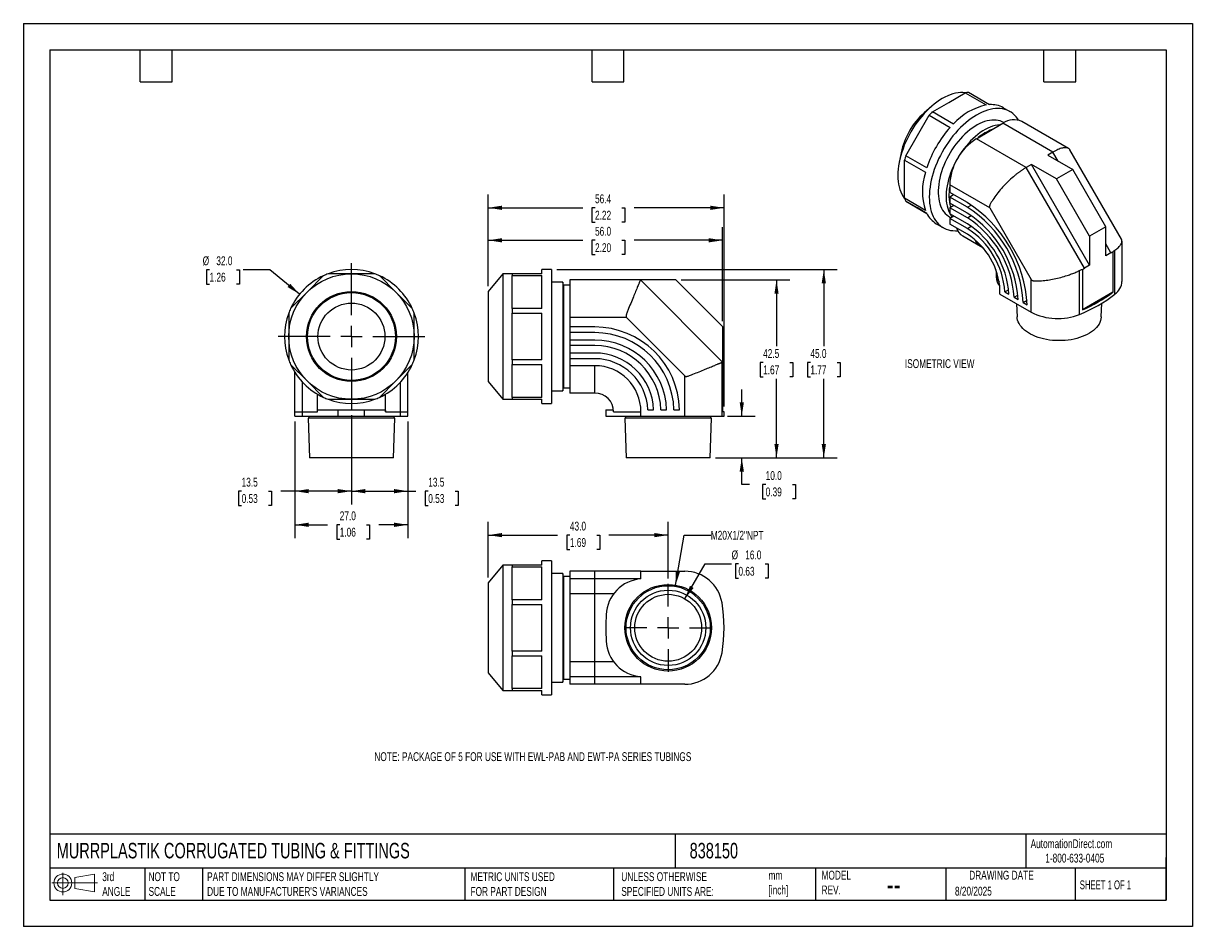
# Model space of a CAD drawing. Header units: millimetres. Extents: x 0 to 279, y 0 to 216.
import ezdxf

# ---------------------------------------------------------------- set-up
doc = ezdxf.new("R2010")
doc.units = ezdxf.units.MM
doc.linetypes.add('CENTERX2', pattern=[20.32, 12.7, -2.54, 2.54, -2.54])
doc.layers.add('CENTER', color=40, linetype='CENTERX2')
doc.layers.add('DIMENSIONS', color=140, linetype='Continuous', lineweight=25)
doc.layers.add('TEXT', color=140, linetype='Continuous', lineweight=25)
doc.styles.add('SLDTEXTSTYLE0', font='TXT', dxfattribs={"width": 0.7})
doc.styles.add('SLDTEXTSTYLE1', font='TXT', dxfattribs={"width": 0.65})
doc.dimstyles.new('SLDDIMSTYLE0', dxfattribs={"dimtxt": 2.158008, "dimasz": 3.302, "dimexe": 0, "dimexo": 0.0625, "dimgap": 0.539502, "dimtad": 0, "dimtih": 1, "dimtoh": 1, "dimdec": 1, "dimrnd": 1e-09, "dimzin": 12, "dimdsep": 46, "dimtxsty": 'SLDTEXTSTYLE0', "dimsah": 1, "dimcen": 0.09, "dimadec": 0, "dimazin": 3, "dimtfac": 1, "dimtdec": 1, "dimtofl": 0, "dimtmove": 0, "dimatfit": 3, "dimfxl": 0, "dimfrac": 2, "dimtolj": 1, "dimtzin": 12, "dimarcsym": 0})
doc.dimstyles.new('SLDDIMSTYLE1', dxfattribs={"dimtxt": 2.158008, "dimasz": 3.302, "dimexe": 0, "dimexo": 0.0625, "dimgap": 0.539502, "dimtad": 0, "dimtih": 1, "dimtoh": 1, "dimdec": 1, "dimrnd": 1e-09, "dimzin": 4, "dimdsep": 46, "dimtxsty": 'SLDTEXTSTYLE0', "dimsah": 1, "dimcen": 0.09, "dimadec": 0, "dimazin": 1, "dimtfac": 1, "dimtdec": 1, "dimtofl": 0, "dimtmove": 0, "dimatfit": 3, "dimfxl": 0, "dimfrac": 2, "dimtolj": 1, "dimtzin": 12, "dimarcsym": 0})
doc.dimstyles.new('SLDDIMSTYLE2', dxfattribs={"dimtxt": 2.158008, "dimasz": 3.302, "dimexe": 0, "dimexo": 0.0625, "dimgap": 0.539502, "dimtad": 0, "dimtih": 1, "dimtoh": 1, "dimdec": 1, "dimrnd": 1e-09, "dimzin": 4, "dimdsep": 46, "dimtxsty": 'SLDTEXTSTYLE0', "dimsah": 1, "dimcen": 0.09, "dimadec": 0, "dimazin": 1, "dimtfac": 1, "dimtdec": 1, "dimtmove": 0, "dimatfit": 0, "dimfxl": 0, "dimfrac": 2, "dimtolj": 1, "dimtzin": 12, "dimarcsym": 0})
doc.dimstyles.new('SLDDIMSTYLE3', dxfattribs={"dimtxt": 2.158008, "dimasz": 3.302, "dimexe": 0, "dimexo": 0.0625, "dimgap": 0.539502, "dimtad": 0, "dimtih": 1, "dimtoh": 1, "dimdec": 1, "dimrnd": 1e-09, "dimzin": 4, "dimdsep": 46, "dimtxsty": 'SLDTEXTSTYLE0', "dimsah": 1, "dimcen": 0, "dimadec": 0, "dimazin": 1, "dimtfac": 1, "dimtdec": 1, "dimtofl": 0, "dimtmove": 0, "dimatfit": 3, "dimfxl": 0, "dimfrac": 2, "dimtolj": 1, "dimtzin": 12, "dimarcsym": 0})
doc.dimstyles.new('SLDDIMSTYLE4', dxfattribs={"dimtxt": 2.158008, "dimasz": 3.302, "dimexe": 0, "dimexo": 0.0625, "dimgap": 0.539502, "dimtad": 0, "dimtih": 1, "dimtoh": 1, "dimdec": 1, "dimrnd": 1e-09, "dimzin": 12, "dimdsep": 46, "dimtxsty": 'SLDTEXTSTYLE0', "dimsah": 1, "dimcen": 0, "dimadec": 0, "dimazin": 3, "dimtfac": 1, "dimtdec": 1, "dimtofl": 0, "dimtmove": 0, "dimatfit": 3, "dimfxl": 0, "dimfrac": 2, "dimtolj": 1, "dimtzin": 12, "dimarcsym": 0})

# ---------------------------------------------------------------- blocks, each defined once
blk = doc.blocks.new('Block11')
at = {"color": 7, "linetype": 'Continuous', "lineweight": 18}
for p, q in [((0, 2.88), (10.87, 2.88)), ((2.59, 5.31), (2.59, 0)), ((5.48, 4.17), (10.18, 5.03)), ((5.48, 1.6), (5.48, 4.17)), ((10.18, 5.03), (10.18, 0.73)), ((5.48, 1.6), (10.18, 0.73))]:
    blk.add_line(p, q, dxfattribs=at)
for radius in [2.15, 1.29]:
    blk.add_circle((2.59, 2.88), radius, dxfattribs=at)
blk = doc.blocks.new('Block12')
at = {"color": 7, "linetype": 'Continuous'}
blk.add_blockref('Block11', (0, 0), dxfattribs=at)
blk = doc.blocks.new('_D')
at = {"layer": 'DIMENSIONS'}
for p, q in [((157.19, 154.57), (183.15, 154.57)), ((179.97, 154.57), (179.97, 138.75)), ((176.77, 134.84), (176.04, 134.84)), ((176.04, 134.84), (176.04, 131.41)), ((183.18, 134.84), (183.9, 134.84)), ((183.9, 134.84), (183.9, 131.41)), ((176.04, 131.41), (176.77, 131.41)), ((183.9, 131.41), (183.18, 131.41)), ((179.97, 112.05), (179.97, 130.93)), ((165.39, 112.05), (183.15, 112.05))]:
    blk.add_line(p, q, dxfattribs=at)
for points in [[(179.97, 154.57), (179.47, 151.27), (180.48, 151.27)], [(179.97, 112.05), (180.48, 115.35), (179.47, 115.35)]]:
    blk.add_solid(points, dxfattribs=at)
at = {"layer": 'DIMENSIONS', "char_height": 2.117, "attachment_point": 1, "style": 'SLDTEXTSTYLE0'}
for s, insert in [('42.5', (176.77, 138.05)), ('1.67', (176.77, 134.14))]:
    blk.add_mtext(s, dxfattribs=dict(at, insert=insert))
blk = doc.blocks.new('_D_1')
at = {"layer": 'DIMENSIONS'}
for p, q in [((127.45, 157.05), (194.44, 157.05)), ((191.27, 157.05), (191.27, 138.75)), ((188.06, 134.84), (187.34, 134.84)), ((187.34, 134.84), (187.34, 131.41)), ((194.47, 134.84), (195.2, 134.84)), ((195.2, 134.84), (195.2, 131.41)), ((187.34, 131.41), (188.06, 131.41)), ((195.2, 131.41), (194.47, 131.41)), ((191.27, 112.05), (191.27, 130.93)), ((165.39, 112.05), (194.44, 112.05))]:
    blk.add_line(p, q, dxfattribs=at)
for points in [[(191.27, 157.05), (190.76, 153.75), (191.78, 153.75)], [(191.27, 112.05), (191.78, 115.35), (190.76, 115.35)]]:
    blk.add_solid(points, dxfattribs=at)
at = {"layer": 'DIMENSIONS', "char_height": 2.117, "attachment_point": 1, "style": 'SLDTEXTSTYLE0'}
for s, insert in [('45.0', (188.06, 138.05)), ('1.77', (188.06, 134.14))]:
    blk.add_mtext(s, dxfattribs=dict(at, insert=insert))
blk = doc.blocks.new('_D_2')
at = {"layer": 'DIMENSIONS'}
for p, q in [((111.08, 153.07), (111.08, 167.23)), ((167.08, 144.69), (167.08, 167.23)), ((111.08, 164.05), (133.67, 164.05)), ((136.6, 164.05), (135.87, 164.05)), ((135.87, 164.05), (135.87, 160.62)), ((143.01, 164.05), (143.73, 164.05)), ((143.73, 164.05), (143.73, 160.62)), ((167.08, 164.05), (145.93, 164.05)), ((135.87, 160.62), (136.6, 160.62)), ((143.73, 160.62), (143.01, 160.62))]:
    blk.add_line(p, q, dxfattribs=at)
for points in [[(111.08, 164.05), (114.38, 163.55), (114.38, 164.56)], [(167.08, 164.05), (163.77, 164.56), (163.77, 163.55)]]:
    blk.add_solid(points, dxfattribs=at)
at = {"layer": 'DIMENSIONS', "char_height": 2.117, "attachment_point": 1, "style": 'SLDTEXTSTYLE0'}
for s, insert in [('56.0', (136.6, 167.27)), ('2.20', (136.6, 163.35))]:
    blk.add_mtext(s, dxfattribs=dict(at, insert=insert))
blk = doc.blocks.new('_D_3')
at = {"layer": 'DIMENSIONS'}
for p, q in [((111.08, 153.07), (111.08, 174.99)), ((167.45, 124.32), (167.45, 174.99)), ((111.08, 171.82), (133.67, 171.82)), ((136.6, 171.82), (135.87, 171.82)), ((135.87, 171.82), (135.87, 168.39)), ((143.01, 171.82), (143.73, 171.82)), ((143.73, 171.82), (143.73, 168.39)), ((167.45, 171.82), (145.93, 171.82)), ((135.87, 168.39), (136.6, 168.39)), ((143.73, 168.39), (143.01, 168.39))]:
    blk.add_line(p, q, dxfattribs=at)
for points in [[(111.08, 171.82), (114.38, 171.31), (114.38, 172.33)], [(167.45, 171.82), (164.14, 172.33), (164.14, 171.31)]]:
    blk.add_solid(points, dxfattribs=at)
at = {"layer": 'DIMENSIONS', "char_height": 2.117, "attachment_point": 1, "style": 'SLDTEXTSTYLE0'}
for s, insert in [('56.4', (136.6, 175.03)), ('2.22', (136.6, 171.12))]:
    blk.add_mtext(s, dxfattribs=dict(at, insert=insert))
blk = doc.blocks.new('_D_4')
at = {"layer": 'DIMENSIONS'}
for p, q in [((171.67, 122.05), (171.67, 128.4)), ((168.22, 122.05), (174.84, 122.05)), ((165.39, 112.05), (174.84, 112.05)), ((171.67, 105.67), (171.67, 112.05)), ((173.49, 105.67), (171.67, 105.67)), ((177.38, 105.67), (176.65, 105.67)), ((176.65, 105.67), (176.65, 102.24)), ((183.79, 105.67), (184.52, 105.67)), ((184.52, 105.67), (184.52, 102.24)), ((176.65, 102.24), (177.38, 102.24)), ((184.52, 102.24), (183.79, 102.24))]:
    blk.add_line(p, q, dxfattribs=at)
for points in [[(171.67, 122.05), (172.18, 125.35), (171.16, 125.35)], [(171.67, 112.05), (171.16, 108.75), (172.18, 108.75)]]:
    blk.add_solid(points, dxfattribs=at)
at = {"layer": 'DIMENSIONS', "char_height": 2.117, "attachment_point": 1, "style": 'SLDTEXTSTYLE0'}
for s, insert in [('10.0', (177.38, 108.88)), ('0.39', (177.38, 104.97))]:
    blk.add_mtext(s, dxfattribs=dict(at, insert=insert))
blk = doc.blocks.new('_D_5')
at = {"layer": 'DIMENSIONS'}
for p, q in [((44.48, 157.01), (43.76, 157.01)), ((43.76, 157.01), (43.76, 153.58)), ((50.89, 157.01), (51.62, 157.01)), ((51.62, 157.01), (51.62, 153.58)), ((58.87, 157.01), (52.52, 157.01)), ((66.01, 151.18), (58.87, 157.01)), ((43.76, 153.58), (44.48, 153.58)), ((51.62, 153.58), (50.89, 153.58))]:
    blk.add_line(p, q, dxfattribs=at)
blk.add_solid([(66.01, 151.18), (63.77, 153.66), (63.13, 152.87)], dxfattribs=at)
at = {"layer": 'DIMENSIONS', "char_height": 2.117, "attachment_point": 1, "style": 'SLDTEXTSTYLE0'}
for s, insert in [('%%c', (42.85, 160.22)), ('32.0', (46.11, 160.22)), ('1.26', (44.48, 156.31))]:
    blk.add_mtext(s, dxfattribs=dict(at, insert=insert))
blk = doc.blocks.new('_D_6')
at = {"layer": 'DIMENSIONS'}
for p, q in [((78.4, 122.24), (78.4, 100.91)), ((91.9, 120.78), (91.9, 100.91)), ((78.4, 104.09), (91.9, 104.09)), ((91.9, 104.09), (93.82, 104.09)), ((96.75, 104.09), (96.02, 104.09)), ((96.02, 104.09), (96.02, 100.66)), ((103.16, 104.09), (103.89, 104.09)), ((103.89, 104.09), (103.89, 100.66)), ((96.02, 100.66), (96.75, 100.66)), ((103.89, 100.66), (103.16, 100.66))]:
    blk.add_line(p, q, dxfattribs=at)
for points in [[(78.4, 104.09), (81.7, 103.58), (81.7, 104.6)], [(91.9, 104.09), (88.6, 104.6), (88.6, 103.58)]]:
    blk.add_solid(points, dxfattribs=at)
at = {"layer": 'DIMENSIONS', "char_height": 2.117, "attachment_point": 1, "style": 'SLDTEXTSTYLE0'}
for s, insert in [('13.5', (96.75, 107.3)), ('0.53', (96.75, 103.39))]:
    blk.add_mtext(s, dxfattribs=dict(at, insert=insert))
blk = doc.blocks.new('_D_7')
at = {"layer": 'DIMENSIONS'}
for p, q in [((64.9, 120.78), (64.9, 100.91)), ((78.4, 122.24), (78.4, 100.91)), ((52.15, 104.09), (51.43, 104.09)), ((51.43, 104.09), (51.43, 100.66)), ((58.56, 104.09), (59.29, 104.09)), ((59.29, 104.09), (59.29, 100.66)), ((64.9, 104.09), (61.49, 104.09)), ((78.4, 104.09), (64.9, 104.09)), ((51.43, 100.66), (52.15, 100.66)), ((59.29, 100.66), (58.56, 100.66))]:
    blk.add_line(p, q, dxfattribs=at)
for points in [[(64.9, 104.09), (68.2, 103.58), (68.2, 104.6)], [(78.4, 104.09), (75.1, 104.6), (75.1, 103.58)]]:
    blk.add_solid(points, dxfattribs=at)
at = {"layer": 'DIMENSIONS', "char_height": 2.117, "attachment_point": 1, "style": 'SLDTEXTSTYLE0'}
for s, insert in [('13.5', (52.15, 107.3)), ('0.53', (52.15, 103.39))]:
    blk.add_mtext(s, dxfattribs=dict(at, insert=insert))
blk = doc.blocks.new('_D_8')
at = {"layer": 'DIMENSIONS'}
for p, q in [((64.9, 120.78), (64.9, 92.88)), ((91.9, 120.78), (91.9, 92.88)), ((64.9, 96.05), (72.68, 96.05)), ((75.6, 96.05), (74.88, 96.05)), ((74.88, 96.05), (74.88, 92.62)), ((82.01, 96.05), (82.74, 96.05)), ((82.74, 96.05), (82.74, 92.62)), ((91.9, 96.05), (84.94, 96.05)), ((74.88, 92.62), (75.6, 92.62)), ((82.74, 92.62), (82.01, 92.62))]:
    blk.add_line(p, q, dxfattribs=at)
for points in [[(64.9, 96.05), (68.2, 95.54), (68.2, 96.56)], [(91.9, 96.05), (88.6, 96.56), (88.6, 95.54)]]:
    blk.add_solid(points, dxfattribs=at)
at = {"layer": 'DIMENSIONS', "char_height": 2.117, "attachment_point": 1, "style": 'SLDTEXTSTYLE0'}
for s, insert in [('27.0', (75.6, 99.26)), ('1.06', (75.6, 95.35))]:
    blk.add_mtext(s, dxfattribs=dict(at, insert=insert))
blk = doc.blocks.new('SW_CENTERMARKSYMBOL_0')
at = {"layer": 'CENTER', "color": 0}
for p, q in [((0, 5.08), (0, 17.54)), ((-5.08, 0), (-17.54, 0)), ((0, 0), (-2.54, 0)), ((0, 0), (0, 2.54)), ((0, 0), (0, -2.54)), ((0, 0), (2.54, 0)), ((5.08, 0), (17.54, 0)), ((0, -5.08), (0, -17.54))]:
    blk.add_line(p, q, dxfattribs=at)
blk = doc.blocks.new('_D_9')
at = {"layer": 'DIMENSIONS'}
for p, q in [((158.08, 78.36), (162.89, 86.7)), ((162.89, 86.7), (169.24, 86.7)), ((170.87, 86.7), (170.15, 86.7)), ((170.15, 86.7), (170.15, 83.27)), ((177.28, 86.7), (178.01, 86.7)), ((178.01, 86.7), (178.01, 83.27)), ((170.15, 83.27), (170.87, 83.27)), ((178.01, 83.27), (177.28, 83.27))]:
    blk.add_line(p, q, dxfattribs=at)
blk.add_solid([(158.08, 78.36), (160.17, 80.96), (159.29, 81.47)], dxfattribs=at)
at = {"layer": 'DIMENSIONS', "char_height": 2.117, "attachment_point": 1, "style": 'SLDTEXTSTYLE0'}
for s, insert in [('%%c', (169.24, 89.91)), ('16.0', (172.5, 89.91)), ('0.63', (170.87, 86))]:
    blk.add_mtext(s, dxfattribs=dict(at, insert=insert))
blk = doc.blocks.new('_D_10')
at = {"layer": 'DIMENSIONS'}
for p, q in [((155.84, 81.62), (157.92, 93.58)), ((157.92, 93.58), (164.27, 93.58))]:
    blk.add_line(p, q, dxfattribs=at)
blk.add_solid([(155.84, 81.62), (156.91, 84.79), (155.91, 84.96)], dxfattribs=at)
at = {"layer": 'DIMENSIONS', "insert": (164.27, 94.6), "char_height": 2.1167, "attachment_point": 1, "style": 'SLDTEXTSTYLE0'}
blk.add_mtext('M20X1/2"NPT', dxfattribs=at)
blk = doc.blocks.new('_D_11')
at = {"layer": 'DIMENSIONS'}
for p, q in [((111.08, 83.45), (111.08, 96.76)), ((154.08, 83.24), (154.08, 96.76)), ((111.08, 93.58), (127.67, 93.58)), ((130.6, 93.58), (129.87, 93.58)), ((129.87, 93.58), (129.87, 90.15)), ((137.01, 93.58), (137.73, 93.58)), ((137.73, 93.58), (137.73, 90.15)), ((154.08, 93.58), (139.93, 93.58)), ((129.87, 90.15), (130.6, 90.15)), ((137.73, 90.15), (137.01, 90.15))]:
    blk.add_line(p, q, dxfattribs=at)
for points in [[(111.08, 93.58), (114.38, 93.08), (114.38, 94.09)], [(154.08, 93.58), (150.77, 94.09), (150.77, 93.08)]]:
    blk.add_solid(points, dxfattribs=at)
at = {"layer": 'DIMENSIONS', "char_height": 2.117, "attachment_point": 1, "style": 'SLDTEXTSTYLE0'}
for s, insert in [('43.0', (130.6, 96.8)), ('1.69', (130.6, 92.88))]:
    blk.add_mtext(s, dxfattribs=dict(at, insert=insert))
blk = doc.blocks.new('SW_CENTERMARKSYMBOL_1')
at = {"layer": 'CENTER', "color": 0}
for p, q in [((0, 5.08), (0, 10.54)), ((-5.08, 0), (-10.54, 0)), ((0, 0), (-2.54, 0)), ((0, 0), (0, 2.54)), ((0, 0), (0, -2.54)), ((0, 0), (2.54, 0)), ((5.08, 0), (10.54, 0)), ((0, -5.08), (0, -10.54))]:
    blk.add_line(p, q, dxfattribs=at)

msp = doc.modelspace()

# ---------------------------------------------------------------- linework, layer by layer
at = {"color": 7, "linetype": 'Continuous'}
for p, q in [((0, 215.9), (0, 0)), ((0, 215.9), (279.4, 215.9)), ((279.4, 215.9), (279.4, 0)), ((279.4, 0), (0, 0))]:
    msp.add_line(p, q, dxfattribs=at)
for p, q in [((221.14, 197.02), (225.08, 199.3)), ((225.08, 199.3), (230.1, 196.4)), ((230.88, 196.47), (225.86, 199.37)), ((216.99, 196.05), (215.25, 194.54)), ((217.21, 194.75), (221.14, 197.02)), ((235.79, 194.79), (234.16, 195.73)), ((213.64, 189.11), (216.43, 193.93)), ((216.43, 193.93), (221.45, 191.03)), ((222.23, 191.85), (217.21, 194.75)), ((227.72, 188.34), (234.08, 192.02)), ((246, 185.14), (234.08, 192.02)), ((234.35, 192.16), (234.29, 192.2)), ((249.74, 186.02), (238.58, 192.46)), ((210.86, 184.28), (213.64, 189.11)), ((239.64, 181.46), (227.72, 188.34)), ((209.74, 184.99), (209.3, 182.73)), ((246, 185.14), (244.77, 184.42)), ((244.77, 184.42), (250.77, 180.96)), ((247.24, 182.99), (246, 185.14)), ((262.39, 164.36), (250.1, 185.67)), ((210.54, 183.2), (215.56, 180.3)), ((210.54, 178.65), (210.54, 183.2)), ((215.88, 181.39), (210.86, 184.28)), ((240.88, 182.18), (239.64, 181.46)), ((254.77, 158.12), (240.88, 182.18)), ((246.88, 178.71), (240.88, 182.18)), ((253.53, 157.41), (239.64, 181.46)), ((250.77, 180.96), (246.88, 178.71)), ((258.65, 167.3), (250.77, 180.96)), ((210.54, 174.11), (210.54, 178.65)), ((230.94, 171.79), (221.35, 177.32)), ((221.35, 177.32), (221.35, 175.49)), ((254.77, 165.05), (246.88, 178.71)), ((215.56, 171.21), (210.54, 174.11)), ((210.86, 173.39), (215.88, 170.49)), ((213.64, 171.78), (210.86, 173.39)), ((225.57, 173.06), (221.35, 175.49)), ((222.26, 174.91), (221.35, 174.39)), ((221.35, 174.39), (221.35, 172.95)), ((225.57, 171.96), (221.35, 174.39)), ((222.27, 174.97), (222.26, 174.91)), ((222.31, 174.94), (222.26, 174.91)), ((212.09, 172.68), (213.64, 171.78)), ((215.88, 170.49), (213.64, 171.78)), ((225.57, 170.52), (221.35, 172.95)), ((222.31, 172.4), (221.35, 171.85)), ((221.35, 171.85), (221.35, 170.41)), ((225.57, 169.42), (221.35, 171.85)), ((225.57, 171.96), (226.49, 172.49)), ((230.94, 171.79), (240.8, 154.71)), ((218.16, 168.02), (219.79, 167.08)), ((221.29, 169.68), (221.65, 169.47)), ((225.57, 167.98), (221.35, 170.41)), ((222.32, 169.86), (221.35, 169.3)), ((221.35, 169.3), (221.35, 167.94)), ((225.57, 166.87), (221.35, 169.3)), ((225.57, 165.51), (221.35, 167.94)), ((225.57, 169.42), (226.49, 169.95)), ((224.47, 165.1), (228.68, 162.66)), ((225.57, 166.87), (226.49, 167.4)), ((258.65, 167.3), (254.77, 165.05)), ((254.77, 165.05), (254.77, 158.12)), ((258.65, 160.37), (258.65, 167.3)), ((259.89, 161.08), (258.65, 163.22)), ((262.53, 154.24), (262.53, 163.87)), ((259.89, 161.08), (258.65, 160.37)), ((260.37, 161.33), (260.37, 151.65)), ((260.85, 151.22), (260.85, 161.7)), ((126.18, 157.05), (123.88, 157.05)), ((123.88, 156.05), (123.88, 157.05)), ((126.18, 157.05), (126.18, 125.05)), ((252.39, 146.34), (252.39, 156.82)), ((253.05, 157.11), (253.05, 147.43)), ((254.77, 158.12), (253.53, 157.41)), ((71.73, 155.6), (67.79, 151.66)), ((78.4, 156.05), (72.83, 156.05)), ((83.97, 156.05), (78.4, 156.05)), ((89, 151.66), (85.07, 155.6)), ((114.58, 156.05), (111.08, 151.8)), ((116.78, 156.05), (114.58, 156.05)), ((114.58, 156.05), (114.58, 126.05)), ((116.78, 156.05), (116.78, 155.6)), ((123.88, 156.05), (116.78, 156.05)), ((116.78, 155.6), (123.88, 155.6)), ((116.78, 151.66), (116.78, 155.6)), ((123.88, 147.72), (123.88, 155.6)), ((128.88, 154.05), (126.18, 154.05)), ((129.08, 153.3), (128.88, 154.05)), ((128.88, 154.05), (128.88, 128.05)), ((130.58, 154.57), (130.58, 145.57)), ((147.44, 154.57), (130.58, 154.57)), ((167.08, 134.93), (147.44, 154.57)), ((155.92, 154.57), (147.44, 154.57)), ((167.08, 143.42), (155.92, 154.57)), ((232.47, 156.12), (232.47, 155.3)), ((240.8, 146.89), (240.8, 154.71)), ((67.79, 151.66), (63.85, 147.72)), ((92.94, 147.72), (89, 151.66)), ((111.08, 151.8), (111.08, 130.3)), ((116.78, 147.72), (116.78, 151.66)), ((130.58, 153.3), (129.08, 153.3)), ((129.08, 153.3), (129.08, 128.8)), ((233.37, 151.18), (233.37, 152)), ((233.37, 151.18), (240.8, 146.89)), ((234.54, 151.73), (235.43, 152.24)), ((234.54, 151.73), (235.5, 151.17)), ((236.75, 150.45), (237.65, 150.97)), ((260.37, 151.65), (253.05, 147.43)), ((236.75, 150.45), (237.7, 149.9)), ((237.35, 148.88), (237.47, 145.74)), ((238.95, 149.18), (239.85, 149.71)), ((238.95, 149.18), (239.9, 148.63)), ((257.56, 145.74), (257.69, 149)), ((63.4, 146.62), (63.4, 141.05)), ((93.4, 141.05), (93.4, 146.62)), ((116.78, 147.72), (116.78, 146.62)), ((123.88, 147.72), (116.78, 147.72)), ((116.78, 146.62), (123.88, 146.62)), ((116.78, 141.05), (116.78, 146.62)), ((123.88, 135.48), (123.88, 146.62)), ((144.13, 145.57), (130.58, 145.57)), ((130.58, 145.57), (130.58, 143.33)), ((144.13, 145.57), (158.07, 131.63)), ((136.54, 143.33), (130.58, 143.33)), ((130.58, 143.33), (130.58, 141.98)), ((167.08, 143.42), (167.08, 134.93)), ((63.4, 141.05), (63.4, 135.48)), ((93.4, 135.48), (93.4, 141.05)), ((116.78, 135.48), (116.78, 141.05)), ((130.58, 141.98), (130.58, 140.22)), ((136.54, 141.98), (130.58, 141.98)), ((136.54, 140.22), (130.58, 140.22)), ((130.58, 140.22), (130.58, 138.87)), ((130.58, 138.87), (130.58, 137.11)), ((136.54, 138.87), (130.58, 138.87)), ((136.54, 137.11), (130.58, 137.11)), ((130.58, 137.11), (130.58, 135.75)), ((63.85, 134.38), (67.79, 130.45)), ((89, 130.45), (92.94, 134.38)), ((116.78, 135.48), (116.78, 134.38)), ((123.88, 135.48), (116.78, 135.48)), ((116.78, 134.38), (123.88, 134.38)), ((116.78, 130.45), (116.78, 134.38)), ((123.88, 126.51), (123.88, 134.38)), ((130.58, 135.75), (130.58, 134.08)), ((136.54, 135.75), (130.58, 135.75)), ((166.95, 122.05), (166.95, 134.89)), ((167.08, 134.9), (167.08, 123.05)), ((64.9, 123.05), (64.9, 132.46)), ((91.9, 123.05), (91.9, 132.46)), ((136.54, 134.08), (130.58, 134.08)), ((130.58, 134.08), (130.58, 127.55)), ((136.54, 127.55), (136.54, 134.08)), ((158.07, 122.05), (158.07, 131.63)), ((66.69, 123.05), (66.69, 130.14)), ((67.79, 130.45), (71.73, 126.51)), ((85.07, 126.51), (89, 130.45)), ((90.1, 123.05), (90.1, 130.14)), ((111.08, 130.3), (114.58, 126.05)), ((116.78, 126.51), (116.78, 130.45)), ((128.88, 128.05), (129.08, 128.8)), ((129.08, 128.8), (130.58, 128.8)), ((70.28, 123.05), (70.28, 127.26)), ((72.83, 126.05), (78.4, 126.05)), ((78.4, 126.05), (83.97, 126.05)), ((86.51, 123.05), (86.51, 127.26)), ((114.58, 126.05), (116.78, 126.05)), ((116.78, 126.51), (116.78, 126.05)), ((123.88, 126.51), (116.78, 126.51)), ((116.78, 126.05), (123.88, 126.05)), ((123.88, 125.05), (123.88, 126.05)), ((126.18, 128.05), (128.88, 128.05)), ((136.54, 127.55), (130.58, 127.55)), ((64.9, 123.05), (66.69, 123.05)), ((64.9, 122.05), (64.9, 123.05)), ((66.69, 123.05), (70.28, 123.05)), ((66.69, 122.05), (66.69, 123.05)), ((70.32, 123.55), (75.26, 123.55)), ((75.26, 122.05), (75.26, 123.55)), ((75.26, 123.55), (81.53, 123.55)), ((81.53, 122.05), (81.53, 123.55)), ((81.53, 123.55), (86.48, 123.55)), ((86.51, 123.05), (90.1, 123.05)), ((90.1, 123.05), (91.9, 123.05)), ((90.1, 122.05), (90.1, 123.05)), ((91.9, 122.05), (91.9, 123.05)), ((123.88, 125.05), (126.18, 125.05)), ((139.19, 123.55), (139.19, 122.05)), ((139.19, 123.55), (139.26, 123.55)), ((139.26, 122.05), (139.26, 123.55)), ((139.26, 123.55), (141.01, 123.55)), ((141.04, 123.05), (147.57, 123.05)), ((147.57, 122.05), (147.57, 123.05)), ((149.23, 123.55), (150.59, 123.55)), ((152.35, 123.55), (153.7, 123.55)), ((155.46, 123.55), (156.81, 123.55)), ((167.45, 123.05), (167.08, 123.05)), ((167.45, 122.05), (167.45, 123.05)), ((64.9, 122.05), (66.69, 122.05)), ((66.69, 122.05), (75.26, 122.05)), ((68.05, 121.55), (68.35, 112.05)), ((88.74, 121.55), (68.05, 121.55)), ((68.23, 122.05), (68.23, 121.55)), ((75.26, 122.05), (81.53, 122.05)), ((81.53, 122.05), (90.1, 122.05)), ((88.45, 112.05), (88.74, 121.55)), ((88.57, 121.55), (88.57, 122.05)), ((90.1, 122.05), (91.9, 122.05)), ((139.19, 122.05), (139.26, 122.05)), ((139.26, 122.05), (147.57, 122.05)), ((143.73, 121.55), (144.03, 112.05)), ((164.42, 121.55), (143.73, 121.55)), ((143.91, 122.05), (143.91, 121.55)), ((147.57, 122.05), (158.07, 122.05)), ((158.07, 122.05), (166.95, 122.05)), ((164.12, 112.05), (164.42, 121.55)), ((164.25, 121.55), (164.25, 122.05)), ((166.95, 122.05), (167.45, 122.05)), ((88.45, 112.05), (68.35, 112.05)), ((164.12, 112.05), (144.03, 112.05)), ((126.18, 87.43), (123.88, 87.43)), ((123.88, 86.43), (123.88, 87.43)), ((126.18, 87.43), (126.18, 55.43)), ((114.58, 86.43), (111.08, 82.18)), ((116.78, 86.43), (114.58, 86.43)), ((114.58, 86.43), (114.58, 56.43)), ((116.78, 86.43), (116.78, 85.97)), ((123.88, 86.43), (116.78, 86.43)), ((116.78, 85.97), (123.88, 85.97)), ((116.78, 82.04), (116.78, 85.97)), ((123.88, 78.1), (123.88, 85.97)), ((128.88, 84.43), (126.18, 84.43)), ((129.08, 83.68), (128.88, 84.43)), ((128.88, 84.43), (128.88, 58.43)), ((130.58, 84.93), (130.58, 83.13)), ((136.54, 84.93), (130.58, 84.93)), ((136.54, 83.13), (136.54, 84.93)), ((147.57, 84.93), (136.54, 84.93)), ((147.57, 83.13), (147.57, 84.93)), ((147.57, 84.93), (158.07, 84.93)), ((111.08, 82.18), (111.08, 60.68)), ((116.78, 78.1), (116.78, 82.04)), ((130.58, 83.68), (129.08, 83.68)), ((129.08, 83.68), (129.08, 59.18)), ((136.54, 83.13), (130.58, 83.13)), ((130.58, 83.13), (130.58, 79.54)), ((136.54, 79.54), (136.54, 83.13)), ((147.57, 83.13), (136.54, 83.13)), ((136.54, 79.54), (130.58, 79.54)), ((130.58, 79.54), (130.58, 63.31)), ((136.54, 63.31), (136.54, 79.54)), ((141.04, 79.54), (136.54, 79.54)), ((116.78, 78.1), (116.78, 77)), ((123.88, 78.1), (116.78, 78.1)), ((116.78, 77), (123.88, 77)), ((116.78, 71.43), (116.78, 77)), ((123.88, 65.86), (123.88, 77)), ((116.78, 65.86), (116.78, 71.43)), ((116.78, 65.86), (116.78, 64.76)), ((123.88, 65.86), (116.78, 65.86)), ((116.78, 64.76), (123.88, 64.76)), ((116.78, 60.82), (116.78, 64.76)), ((123.88, 56.89), (123.88, 64.76)), ((136.54, 63.31), (130.58, 63.31)), ((130.58, 63.31), (130.58, 59.72)), ((136.54, 59.72), (136.54, 63.31)), ((141.04, 63.31), (136.54, 63.31)), ((111.08, 60.68), (114.58, 56.43)), ((116.78, 56.89), (116.78, 60.82)), ((128.88, 58.43), (129.08, 59.18)), ((129.08, 59.18), (130.58, 59.18)), ((136.54, 59.72), (130.58, 59.72)), ((130.58, 59.72), (130.58, 57.93)), ((136.54, 57.93), (136.54, 59.72)), ((147.57, 59.72), (136.54, 59.72)), ((147.57, 57.93), (147.57, 59.72)), ((114.58, 56.43), (116.78, 56.43)), ((116.78, 56.89), (116.78, 56.43)), ((123.88, 56.89), (116.78, 56.89)), ((116.78, 56.43), (123.88, 56.43)), ((123.88, 55.43), (123.88, 56.43)), ((126.18, 58.43), (128.88, 58.43)), ((136.54, 57.93), (130.58, 57.93)), ((147.57, 57.93), (136.54, 57.93)), ((158.07, 57.93), (147.57, 57.93)), ((123.88, 55.43), (126.18, 55.43))]:
    msp.add_line(p, q)
at = {"flags": 128}
for points in [[(225.17, 199.31), (225.07, 199.32), (224.52, 199.36), (223.94, 199.35), (223.35, 199.3), (222.74, 199.19), (222.13, 199.03), (221.5, 198.82), (220.87, 198.57), (220.23, 198.27), (219.59, 197.92), (218.95, 197.53), (218.31, 197.09), (217.67, 196.62), (217.05, 196.1), (216.43, 195.54), (215.83, 194.95), (215.23, 194.33), (214.66, 193.67), (214.1, 192.99), (213.56, 192.27), (213.05, 191.54), (212.55, 190.78), (212.09, 190), (211.65, 189.21), (211.24, 188.41), (210.86, 187.59), (210.51, 186.77), (210.2, 185.94), (209.91, 185.12), (209.67, 184.29), (209.46, 183.47), (209.29, 182.66), (209.15, 181.86), (209.06, 181.07), (209, 180.3), (208.98, 179.55), (209, 178.82), (209.06, 178.12), (209.15, 177.44), (209.29, 176.8), (209.46, 176.18), (209.67, 175.6), (209.91, 175.06), (210.2, 174.56), (210.51, 174.1), (210.57, 174.01)], [(237.82, 192.78), (237.59, 193.13), (237.24, 193.57), (236.86, 193.98), (236.46, 194.34), (236.02, 194.65), (235.55, 194.92), (235.06, 195.14), (234.55, 195.32), (234.01, 195.44), (233.45, 195.52), (232.87, 195.54), (232.27, 195.52), (231.66, 195.45), (231.03, 195.33), (230.4, 195.16), (229.75, 194.94), (229.1, 194.67), (228.45, 194.36), (227.79, 194), (227.13, 193.6), (226.48, 193.16), (225.82, 192.67), (225.18, 192.14), (224.54, 191.58), (223.92, 190.98), (223.31, 190.35), (222.71, 189.68), (222.13, 188.99), (221.57, 188.26), (221.03, 187.52), (220.52, 186.75), (220.03, 185.96), (219.56, 185.15), (219.12, 184.33), (218.71, 183.5), (218.34, 182.66), (217.99, 181.81), (217.68, 180.96), (217.4, 180.11), (217.16, 179.27), (216.95, 178.43), (216.78, 177.6), (216.65, 176.77), (216.55, 175.97), (216.49, 175.18), (216.48, 174.41), (216.49, 173.66), (216.55, 172.93), (216.65, 172.24), (216.78, 171.57), (216.95, 170.93), (217.16, 170.33), (217.4, 169.77), (217.68, 169.24), (217.99, 168.75), (218.34, 168.3), (218.71, 167.9), (219.12, 167.54), (219.56, 167.22), (220.03, 166.95), (220.52, 166.73), (221.03, 166.56), (221.57, 166.43), (222.13, 166.36), (222.71, 166.33), (223.26, 166.35)], [(234.29, 192.2), (233.91, 192.39), (233.45, 192.57), (232.97, 192.7), (232.47, 192.78), (231.95, 192.8), (231.41, 192.78), (230.86, 192.71), (230.29, 192.6), (229.71, 192.43), (229.12, 192.21), (228.53, 191.95), (227.94, 191.64), (227.34, 191.28), (226.75, 190.88), (226.16, 190.44), (225.58, 189.96), (225.01, 189.45), (224.44, 188.89), (223.9, 188.31), (223.37, 187.69), (222.85, 187.04), (222.36, 186.37), (221.89, 185.68), (221.45, 184.96), (221.03, 184.23), (220.64, 183.49), (220.28, 182.73), (219.96, 181.97), (219.66, 181.2), (219.4, 180.43), (219.17, 179.67), (218.98, 178.91), (218.83, 178.15), (218.72, 177.41), (218.64, 176.69), (218.6, 175.98), (218.6, 175.29), (218.64, 174.63), (218.72, 173.99), (218.83, 173.38), (218.98, 172.8), (219.17, 172.26), (219.4, 171.76), (219.66, 171.29), (219.96, 170.86), (220.28, 170.48), (220.64, 170.14), (221.03, 169.84), (221.29, 169.68)], [(233.52, 191.7), (233.32, 191.68), (232.76, 191.61), (232.2, 191.49), (231.62, 191.32), (231.03, 191.11), (230.44, 190.84), (229.85, 190.53), (229.25, 190.18), (228.66, 189.78), (228.07, 189.34), (227.49, 188.86), (226.91, 188.34), (226.35, 187.79), (225.81, 187.2), (225.28, 186.59), (224.76, 185.94), (224.27, 185.27), (223.8, 184.58), (223.36, 183.86), (222.94, 183.13), (222.55, 182.39), (222.19, 181.63), (221.86, 180.87), (221.57, 180.1), (221.31, 179.33), (221.08, 178.56), (220.89, 177.8), (220.74, 177.05), (220.63, 176.31), (220.55, 175.58), (220.51, 174.88), (220.51, 174.19), (220.55, 173.52), (220.63, 172.89), (220.74, 172.28), (220.89, 171.7), (221.08, 171.16), (221.31, 170.65), (221.35, 170.56)], [(212.04, 172.71), (212.09, 172.68), (212.09, 172.68)], [(257.56, 145.74), (257.56, 145.71), (257.51, 145.28), (257.41, 144.86), (257.25, 144.44), (257.04, 144.03), (256.78, 143.62), (256.47, 143.24), (256.11, 142.86), (255.7, 142.5), (255.25, 142.16), (254.75, 141.84), (254.22, 141.55), (253.65, 141.27), (253.04, 141.02), (252.41, 140.8), (251.75, 140.61), (251.06, 140.44), (250.36, 140.3), (249.64, 140.2), (248.91, 140.12), (248.17, 140.08), (247.42, 140.07), (246.68, 140.09), (245.95, 140.14), (245.22, 140.22), (244.5, 140.34), (243.8, 140.48), (243.12, 140.65), (242.47, 140.85), (241.84, 141.08), (241.24, 141.34), (240.68, 141.62), (240.15, 141.92), (239.67, 142.25), (239.23, 142.59), (238.83, 142.95), (238.48, 143.33), (238.18, 143.72), (237.93, 144.13), (237.74, 144.54), (237.59, 144.96), (237.5, 145.39), (237.47, 145.74)]]:
    msp.add_lwpolyline(points, dxfattribs=at)
for centre, radius in [((78.4, 141.05), 15), ((78.4, 141.05), 10.75), ((78.4, 141.05), 10.5), ((78.4, 141.05), 8), ((154.08, 71.43), 10.34), ((154.08, 71.43), 10.05), ((154.08, 71.43), 9), ((154.08, 71.43), 8)]:
    msp.add_circle(centre, radius)
for centre, radius, start, end in [((226.24, 191.54), 7.84, 92.7907, 98.5135), ((233.23, 181.88), 14.85, 102.1752, 137.8195), ((231.27, 190.55), 5.94, 60.8079, 93.7485), ((226.96, 181.42), 17.58, 131.7425, 168.2629), ((234.05, 178.01), 23.75, 135.1827, 137.9164), ((236.72, 188.32), 4.54, 65.7782, 125.5323), ((241.58, 172.98), 27.04, 138.1169, 161.8831), ((235.6, 179.59), 11.68, 110.4986, 129.496), ((235.17, 176.69), 13.83, 122.6055, 177.3945), ((233.46, 176.98), 23.75, 162.0832, 164.8166), ((229.7, 175.75), 14.86, 162.1807, 197.8193), ((231.81, 174.9), 10.64, 169.3289, 195.9034), ((217.83, 176.98), 7.84, 201.4799, 207.2017), ((221.2, 173.12), 5.94, 206.2431, 239.1961), ((208.72, 146.75), 31.24, 3.4498, 57.366), ((209.8, 147.38), 29.2, 3.5487, 57.3253), ((211.3, 148.24), 26.45, 3.5982, 57.3653), ((226.06, 172.98), 5.29, 209.8614, 219.0103), ((212.44, 148.9), 24.36, 3.6588, 57.387), ((213.84, 149.71), 21.72, 3.8734, 57.3034), ((226.26, 168.07), 3.47, 197.6992, 238.8881), ((215, 150.38), 19.59, 3.9506, 57.3522), ((216.49, 151.26), 16.9, 2.5111, 57.4889), ((230.5, 165.64), 3.49, 202.7058, 238.5658), ((78.4, 141.05), 16, 69.6359, 110.3641), ((78.4, 141.05), 16, 114.6359, 155.3641), ((78.4, 141.05), 16, 110.3641, 114.6359), ((78.4, 141.05), 16, 65.3641, 69.6359), ((78.4, 141.05), 16, 24.6359, 65.3641), ((235.95, 156.2), 3.49, 181.4364, 217.289), ((235.99, 155.39), 3.52, 181.493, 220.6308), ((258.56, 154.47), 3.97, 305.2492, 356.7166), ((239.74, 178.01), 34.11, 291.7624, 308.2322), ((239.77, 178.88), 34.14, 292.895, 307.0996), ((78.4, 141.05), 16, 159.6359, 200.3641), ((78.4, 141.05), 16, 155.3641, 159.6359), ((78.4, 141.05), 16, 20.3641, 24.6359), ((78.4, 141.05), 16, 339.6359, 20.3641), ((247.2, 159.37), 14.03, 242.8229, 291.6916), ((136.54, 123.05), 20.28, 1.4128, 90), ((136.54, 123.05), 18.93, 1.5135, 90), ((136.54, 123.05), 17.17, 1.6687, 90), ((136.54, 123.05), 15.82, 1.8112, 90), ((136.54, 123.05), 14.06, 2.038, 90), ((78.4, 141.05), 16, 200.3641, 204.6359), ((78.4, 141.05), 16, 204.6359, 245.3641), ((78.4, 141.05), 16, 294.6359, 335.3641), ((78.4, 141.05), 16, 335.3641, 339.6359), ((136.54, 123.05), 12.7, 2.2563, 90), ((136.54, 123.05), 11.03, 0, 90), ((78.4, 141.05), 16, 245.3641, 249.6359), ((78.4, 141.05), 16, 249.6359, 290.3641), ((78.4, 141.05), 16, 290.3641, 294.6359), ((136.54, 123.05), 4.5, 0, 90), ((158.07, 75.93), 9, 9.4877, 90), ((148.25, 74.16), 9, 94.3403, 177.4349), ((131.15, 71.43), 36.3, 350.5123, 9.4877), ((209.19, 71.43), 70, 177.4349, 182.5651), ((148.25, 68.7), 9, 182.5651, 265.6597), ((158.07, 66.93), 9, 270, 350.5123)]:
    msp.add_arc(centre, radius, start, end)
for points, knots in [([(250.09, 185.66), (250.09, 185.67), (250.06, 185.75), (249.95, 185.86), (249.77, 186.02), (249.5, 186.14), (249.19, 186.19), (248.89, 186.2), (248.61, 186.17), (248.25, 186.11), (247.8, 185.98), (247.24, 185.76), (246.64, 185.49), (246.22, 185.25), (246, 185.14)], [0, 0, 0, 0, 0.007636, 0.087899, 0.165086, 0.274003, 0.379739, 0.448528, 0.515979, 0.582128, 0.688274, 0.793187, 0.897038, 1, 1, 1, 1]), ([(239.64, 181.46), (239.57, 181.42), (239.43, 181.34), (239.21, 181.2), (238.99, 181.06), (238.77, 180.92), (238.54, 180.77), (238.31, 180.61), (238.09, 180.44), (237.85, 180.27), (237.62, 180.1), (237.39, 179.92), (237.15, 179.73), (236.55, 179.24), (235.56, 178.36), (234.28, 177.08), (233.1, 175.74), (232.08, 174.41), (231.46, 173.44), (231.12, 172.82), (231, 172.57), (230.91, 172.36), (230.87, 172.22), (230.85, 172.09), (230.86, 172), (230.89, 171.89), (230.92, 171.82), (230.94, 171.79)], [0, 0, 0, 0, 0.020482, 0.041015, 0.061602, 0.082249, 0.102959, 0.123736, 0.144583, 0.165505, 0.186505, 0.207587, 0.228754, 0.25001, 0.371006, 0.499359, 0.618251, 0.74876, 0.874164, 0.905637, 0.937103, 0.952867, 0.968558, 0.977123, 0.984255, 0.991814, 1, 1, 1, 1]), ([(228.68, 162.66), (228.7, 162.65), (228.75, 162.62), (228.86, 162.55), (229.02, 162.44), (229.19, 162.31), (229.31, 162.2), (229.36, 162.16)], [0, 0, 0, 0, 0.1334815, 0.3625454, 0.5908588, 0.8204567, 1, 1, 1, 1]), ([(260.85, 161.7), (261, 161.81), (261.3, 162.04), (261.68, 162.37), (262, 162.7), (262.22, 163), (262.37, 163.26), (262.47, 163.5), (262.52, 163.73), (262.53, 163.95), (262.5, 164.16), (262.42, 164.29), (262.38, 164.36)], [0, 0, 0, 0, 0.110368, 0.222355, 0.336098, 0.451728, 0.537649, 0.625749, 0.716072, 0.808656, 0.903538, 1, 1, 1, 1]), ([(232.36, 156.96), (232.37, 156.9), (232.41, 156.75), (232.44, 156.54), (232.46, 156.34), (232.46, 156.2), (232.47, 156.14), (232.47, 156.12)], [0, 0, 0, 0, 0.1514489, 0.3885438, 0.6243403, 0.8600837, 1, 1, 1, 1]), ([(240.8, 154.71), (240.81, 154.69), (240.84, 154.65), (240.88, 154.6), (240.93, 154.55), (241, 154.5), (241.1, 154.45), (241.23, 154.41), (241.41, 154.38), (241.67, 154.36), (242.29, 154.33), (243.32, 154.37), (244.77, 154.53), (246.32, 154.8), (247.89, 155.17), (249.12, 155.54), (249.98, 155.83), (250.49, 156.01), (251, 156.21), (251.48, 156.4), (251.95, 156.61), (252.24, 156.75), (252.39, 156.82)], [0, 0, 0, 0, 0.005612, 0.010842, 0.015844, 0.023133, 0.03165, 0.047421, 0.063194, 0.090061, 0.126118, 0.250679, 0.380607, 0.500081, 0.628578, 0.749378, 0.792267, 0.834681, 0.876638, 0.918162, 0.959275, 1, 1, 1, 1]), ([(147.44, 154.57), (147.43, 154.57), (147.43, 154.57), (147.43, 154.55), (147.42, 154.53), (147.4, 154.49), (147.38, 154.45), (147.36, 154.39), (147.33, 154.33), (147.3, 154.25), (147.27, 154.16), (147.23, 154.07), (147.18, 153.96), (147.06, 153.66), (146.8, 153.03), (146.33, 151.9), (145.77, 150.52), (145.14, 148.98), (144.62, 147.72), (144.29, 146.88), (144.16, 146.52), (144.07, 146.22), (144.02, 146.03), (144, 145.88), (144.01, 145.77), (144.05, 145.66), (144.1, 145.6), (144.13, 145.57)], [0, 0, 0, 0, 0.020482, 0.041015, 0.061602, 0.082249, 0.102959, 0.123736, 0.144583, 0.165505, 0.186505, 0.207587, 0.228754, 0.25001, 0.371006, 0.499359, 0.618251, 0.74876, 0.874164, 0.905637, 0.937103, 0.952867, 0.968558, 0.977123, 0.984255, 0.991814, 1, 1, 1, 1]), ([(158.07, 131.63), (158.09, 131.62), (158.12, 131.58), (158.18, 131.55), (158.26, 131.52), (158.35, 131.5), (158.49, 131.51), (158.66, 131.55), (158.9, 131.62), (159.23, 131.74), (159.99, 132.03), (161.14, 132.5), (162.55, 133.07), (163.85, 133.61), (164.96, 134.07), (165.69, 134.37), (166.11, 134.54), (166.34, 134.64), (166.54, 134.72), (166.71, 134.79), (166.85, 134.85), (166.92, 134.87), (166.95, 134.89)], [0, 0, 0, 0, 0.005612, 0.010842, 0.015844, 0.023133, 0.03165, 0.047421, 0.063194, 0.090061, 0.126118, 0.250679, 0.380607, 0.500081, 0.628578, 0.749378, 0.792267, 0.834681, 0.876638, 0.918162, 0.959275, 1, 1, 1, 1])]:
    msp.add_open_spline(points, degree=3, knots=knots)
for points in [[(259.89, 161.08), (260.05, 161.17), (260.21, 161.25), (260.37, 161.33)], [(260.37, 161.33), (260.53, 161.46), (260.69, 161.59), (260.85, 161.7)], [(252.39, 156.82), (252.61, 156.92), (252.83, 157.02), (253.05, 157.11)], [(253.05, 157.11), (253.21, 157.22), (253.37, 157.32), (253.53, 157.41)], [(166.95, 134.89), (166.99, 134.9), (167.04, 134.91), (167.08, 134.9)], [(167.08, 134.9), (167.08, 134.92), (167.08, 134.93), (167.08, 134.93)], [(70.28, 123.05), (70.28, 123.22), (70.29, 123.39), (70.32, 123.55)], [(86.48, 123.55), (86.5, 123.39), (86.51, 123.22), (86.51, 123.05)]]:
    msp.add_open_spline(points, degree=3)
at = {"layer": 'TEXT'}
for p, q in [((6.35, 209.55), (273.05, 209.55)), ((6.35, 209.55), (6.35, 6.35)), ((27.94, 201.93), (27.94, 209.55)), ((35.56, 201.93), (35.56, 209.55)), ((135.89, 201.93), (135.89, 209.55)), ((143.51, 201.93), (143.51, 209.55)), ((243.84, 201.93), (243.84, 209.55)), ((251.46, 201.93), (251.46, 209.55)), ((273.05, 209.55), (273.05, 6.35)), ((27.94, 201.93), (35.56, 201.93)), ((135.89, 201.93), (143.51, 201.93)), ((243.84, 201.93), (251.46, 201.93)), ((273.05, 22.13), (6.35, 22.13)), ((155.76, 22.13), (155.76, 13.97)), ((239.58, 22.13), (239.58, 13.97)), ((273.05, 6.35), (273.05, 16.51)), ((273.05, 13.97), (6.35, 13.97)), ((29.04, 13.97), (29.04, 6.35)), ((42.84, 13.97), (42.84, 6.35)), ((105.48, 13.97), (105.48, 6.35)), ((141, 13.97), (141, 6.35)), ((189.3, 13.97), (189.3, 6.35)), ((220.47, 13.97), (220.47, 6.35)), ((251.35, 13.97), (251.35, 6.35)), ((6.35, 6.35), (273.05, 6.35))]:
    msp.add_line(p, q, dxfattribs=at)

# ---------------------------------------------------------------- block references
at = {"layer": 'CENTER'}
for name, p in [('SW_CENTERMARKSYMBOL_0', (78.4, 141.05)), ('SW_CENTERMARKSYMBOL_1', (154.08, 71.43))]:
    msp.add_blockref(name, p, dxfattribs=at)
at = {"layer": 'TEXT'}
msp.add_blockref('Block12', (6.84, 7.55), dxfattribs=at)

# ---------------------------------------------------------------- texts
at = {"color": 179, "linetype": 'Continuous', "lineweight": 18, "char_height": 2.1167, "attachment_point": 1, "style": 'SLDTEXTSTYLE0'}
for s, insert in [('AutomationDirect.com', (240.69, 20.88)), ('1-800-633-0405', (244.19, 17.44))]:
    msp.add_mtext(s, dxfattribs=dict(at, insert=insert))
at = {"layer": 'DIMENSIONS', "char_height": 2.1167, "attachment_point": 1, "style": 'SLDTEXTSTYLE0'}
for s, insert in [('ISOMETRIC VIEW', (210.65, 135.63)), ('NOTE: PACKAGE OF 5 FOR USE WITH EWL-PAB AND EWT-PA SERIES TUBINGS', (83.87, 41.69))]:
    msp.add_mtext(s, dxfattribs=dict(at, insert=insert))
at = {"layer": 'TEXT'}
for s, insert, char_height, attachment_point, style in [('MURRPLASTIK CORRUGATED TUBING & FITTINGS', (7.97, 20.02), 3.7042, 1, 'SLDTEXTSTYLE0'), ('838150', (159.21, 20.02), 3.704, 1, 'SLDTEXTSTYLE0'), ('3rd^JANGLE', (18.85, 13), 2.117, 1, 'SLDTEXTSTYLE0'), ('NOT TO^JSCALE', (29.91, 13), 2.1167, 1, 'SLDTEXTSTYLE0'), ("PART DIMENSIONS MAY DIFFER SLIGHTLY ^JDUE TO MANUFACTURER'S VARIANCES", (43.91, 13), 2.1167, 1, 'SLDTEXTSTYLE0'), ('METRIC UNITS USED ^JFOR PART DESIGN', (106.85, 13), 2.1167, 1, 'SLDTEXTSTYLE0'), ('UNLESS OTHERWISE ^JSPECIFIED UNITS ARE:', (142.87, 13), 2.1167, 1, 'SLDTEXTSTYLE0'), ('mm^J[inch]', (178.06, 13.33), 2.117, 1, 'SLDTEXTSTYLE0'), ('MODEL ^JREV.', (190.73, 13.36), 2.1167, 1, 'SLDTEXTSTYLE0'), ('DRAWING DATE', (233.73, 13.36), 2.1167, 2, 'SLDTEXTSTYLE0'), ('--', (206.3, 12.73), 5.292, 1, 'SLDTEXTSTYLE0'), ('8/20/2025', (222.61, 9.54), 2.117, 1, 'SLDTEXTSTYLE0'), ('SHEET 1 OF 1', (252.44, 11.05), 2.1167, 1, 'SLDTEXTSTYLE1')]:
    msp.add_mtext(s, dxfattribs=dict(at, insert=insert, char_height=char_height, attachment_point=attachment_point, style=style))

# ---------------------------------------------------------------- dimensions: what is measured, and where the dimension line sits
at = {"layer": 'DIMENSIONS'}
for base, p1, p2, dimstyle, picture, middle in [((167.45, 171.82), (111.08, 151.8), (167.45, 123.05), 'SLDDIMSTYLE0', '_D_3', (139.8, 171.82)), ((167.08, 164.05), (111.08, 151.8), (167.08, 143.42), 'SLDDIMSTYLE1', '_D_2', (139.8, 164.05)), ((64.9, 104.09), (78.4, 123.51), (64.9, 122.05), 'SLDDIMSTYLE0', '_D_7', (55.36, 104.09)), ((91.9, 104.09), (78.4, 123.51), (91.9, 122.05), 'SLDDIMSTYLE0', '_D_6', (99.95, 104.09)), ((91.9, 96.05), (64.9, 122.05), (91.9, 122.05), 'SLDDIMSTYLE1', '_D_8', (78.81, 96.05)), ((154.08, 93.58), (111.08, 82.18), (154.08, 81.97), 'SLDDIMSTYLE1', '_D_11', (133.8, 93.58))]:
    dim = msp.add_linear_dim(base=base, p1=p1, p2=p2, dimstyle=dimstyle, dxfattribs=at)
    dim.commit()
    dim.dimension.update_dxf_attribs({"geometry": picture, "text_midpoint": middle, "dimtype": 160})
for p1, p2, picture, middle in [((90.79, 130.93), (66.01, 151.18), '_D_5', (47.69, 157.01)), ((150.08, 64.5), (158.08, 78.36), '_D_9', (174.08, 86.7))]:
    dim = msp.add_diameter_dim_2p(p1=p1, p2=p2, dimstyle='SLDDIMSTYLE3', dxfattribs=at)
    dim.commit()
    dim.dimension.update_dxf_attribs({"geometry": picture, "text_midpoint": middle, "dimtype": 163})
for base, p1, p2, dimstyle, picture, middle in [((191.27, 112.05), (126.18, 157.05), (164.12, 112.05), 'SLDDIMSTYLE1', '_D_1', (191.27, 134.84)), ((179.97, 154.57), (164.12, 112.05), (155.92, 154.57), 'SLDDIMSTYLE0', '_D', (179.97, 134.84)), ((171.67, 112.05), (166.95, 122.05), (164.12, 112.05), 'SLDDIMSTYLE2', '_D_4', (171.67, 105.67))]:
    dim = msp.add_linear_dim(base=base, p1=p1, p2=p2, angle=90, dimstyle=dimstyle, dxfattribs=at)
    dim.commit()
    dim.dimension.update_dxf_attribs({"geometry": picture, "text_midpoint": middle, "dimtype": 160})
dim = msp.add_diameter_dim_2p(p1=(152.31, 61.24), p2=(155.84, 81.62), text='M20X1/2"NPT', dimstyle='SLDDIMSTYLE4', override={"dimpost": '<>'}, dxfattribs=at)
dim.commit()
dim.dimension.update_dxf_attribs({"geometry": '_D_10', "text_midpoint": (174.08, 93.58), "dimtype": 163})

doc.saveas('drawing.dxf')
